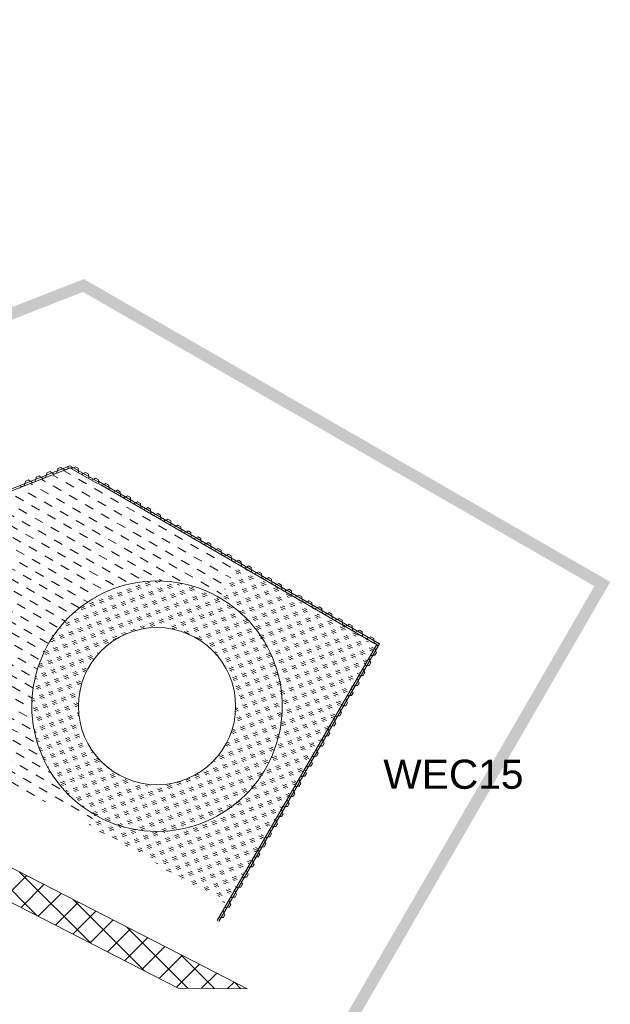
# Model space of a CAD drawing. Header units: metres. Extents: x 68442 to 71740, y 407111 to 411160.
# Tile 182 of 186: x 71508 to 71559, y 409036 to 409121. Entities that reach past the tile are written whole.
import ezdxf

# ---------------------------------------------------------------- set-up
doc = ezdxf.new("R2010")
doc.units = ezdxf.units.M
doc.linetypes.add('XX-CENTER', pattern=[8, 5, -1, 1, -1])
doc.layers.get('0').update_dxf_attribs({"lineweight": 0})
doc.layers.add('MACG_alg_werkgrens', color=3, linetype='XX-CENTER', lineweight=0)
doc.layers.add('MACG_n_inr_damwand', color=1, linetype='Continuous', lineweight=0, plot=False, transparency=0.8)
for name, color, linetype, lineweight, transparency in [('MACG_n_vhr_arc_craneplatform_18', 150, 'Continuous', 0, 0.8), ('MACG_n_vhr_arc_gravel', 34, 'Continuous', 0, 0.8), ('MACG_n_vhr_arc_preassembly_13.5', 6, 'Continuous', 0, 0.8), ('MACG_n_vhr_kant_', 7, 'Continuous', 0, 0.8)]:
    doc.layers.add(name, color=color, linetype=linetype, lineweight=lineweight, transparency=transparency)
doc.styles.add('Arial', font='arial.ttf')
pattern_1 = [(335.13568786, (35440.0075, 204739.08075), (0.2921011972, -0.7966661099), [0.5, -0.7]), (335.13568786, (35440.08055, 204738.8816), (0.2921011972, -0.7966661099), [0.2, -1]), (335.13568786, (35440.2067, 204739.1538), (0.2921011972, -0.7966661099), [0.2, -1])]

msp = doc.modelspace()

# ---------------------------------------------------------------- hatches: boundary and pattern name
at = {"layer": 'MACG_n_vhr_arc_craneplatform_18'}
h = msp.add_hatch(dxfattribs=at)
h.set_pattern_fill('ANSI37', color=256, style=0)
h.set_pattern_definition([(45, (0, 0), (-1.122532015, 1.122532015), []), (135, (0, 0), (-1.122532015, -1.122532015), [])])
h.paths.add_polyline_path([(71521.804, 409037.799), (71527.729, 409037.735), (71523.014, 409040.156), (71469.109, 409067.823), (71464.394, 409070.243), (71467.899, 409065.466)])
at = {"layer": 'MACG_n_vhr_arc_gravel'}
h = msp.add_hatch(dxfattribs=at)
h.set_pattern_fill('GOST_GLASS', color=256, scale=0.2, angle=297.11731, style=0)
h.set_pattern_definition(pattern_1)
h.paths.add_polyline_path([(71538.866, 409067.292), (71526.979, 409074.13), (71525.361, 409071.318, -0.301295), (71530.67, 409060.693, -0.536931), (71514.639, 409052.682), (71514.107, 409051.757), (71516.568, 409050.403), (71525.941, 409044.95)])
h.paths.add_polyline_path([(71525.361, 409071.318), (71523.366, 409067.851, -0.301295), (71526.7, 409061.18, -0.536931), (71516.634, 409056.149), (71514.639, 409052.682, 0.536931), (71530.67, 409060.693, 0.301295)], flags=17)
h = msp.add_hatch(dxfattribs=at)
h.set_pattern_fill('GOST_GLASS', color=256, scale=0.2, angle=297.11731, style=0)
h.set_pattern_definition(pattern_1)
h.paths.add_polyline_path([(71523.366, 409067.851), (71525.361, 409071.318, 0.536931), (71509.33, 409063.307, 0.301295), (71514.639, 409052.682), (71516.634, 409056.149, -0.301295), (71513.3, 409062.82, -0.536931)])
at = {"layer": 'MACG_n_vhr_arc_preassembly_13.5'}
h = msp.add_hatch(dxfattribs=at)
h.set_pattern_fill('DASH', color=256, scale=0.5, angle=329.95019, style=0)
h.set_pattern_definition([(329.950187, (69982.37296, 409427.91986), (1.08453484, 0.28958987), [0.79375, -0.79375])])
h.paths.add_polyline_path([(71525.361, 409071.318), (71526.979, 409074.13), (71512.51, 409082.454), (71480.847, 409070.06), (71502.468, 409058.963), (71502.468, 409058.963), (71502.146, 409058.336), (71514.107, 409051.757), (71514.639, 409052.682, -0.301295), (71509.33, 409063.307, -0.536931)])

# ---------------------------------------------------------------- linework, layer by layer
at = {"layer": 'MACG_alg_werkgrens', "ltscale": 10, "const_width": 1, "flags": 128}
msp.add_lwpolyline([(69468.207, 410724.054), (69445.018, 410763.758), (69410.51, 410746.374), (69391.667, 410737.222), (69365.727, 410725.277), (69345.267, 410716.38), (69315.385, 410704.088), (69281.051, 410691.03), (69264.1, 410684.91), (69252.631, 410680.955), (69232.539, 410674.335), (69226.288, 410672.312), (69231.923, 410654.993), (69239.192, 410630.452), (69225.31, 410626.34), (69213.37, 410623.02), (69197.1, 410618.89), (69169.71, 410611.81), (69153.929, 410607.813), (69119.38, 410600.65), (69044.01, 410587.14), (69038.91, 410583.87), (69037, 410582.13), (69034.69, 410579.4), (69032.1, 410574.79), (69025.25, 410561.14), (69006.811, 410524.697), (68993.74, 410499.24), (68990.46, 410493.99), (68985.64, 410487.43), (68980.15, 410481.68), (68983.857, 410477.201), (68976.383, 410470.52), (69009.705, 410433.242), (69066.303, 410483.515), (69081.67, 410509.375), (69086.554, 410515.465), (69098.475, 410511.444), (69124.219, 410533.645), (69141.79, 410549.77), (69154.92, 410561.36), (69164.848, 410567.025), (69195.701, 410584.667, 0.975287), (69254.73, 410601.856), (69273.281, 410612.545), (69265.7, 410636.971), (69295.012, 410647.331), (69309.569, 410653.286), (69325.24, 410659.54), (69348.315, 410669.295), (69373.471, 410680.472), (69397.192, 410690.963), (69414.397, 410698.196), (69423.285, 410702.185), (69433.976, 410704.108), (69438.863, 410704.341), (69447.939, 410702.658), (69455.8, 410699.584), (69460.605, 410696.232), (69470.472, 410685.982), (69476.25, 410679.091), (69486.191, 410665.288), (69491.751, 410658.194), (69500.692, 410650.931), (69505.624, 410648.248), (69515.728, 410644.423), (69530.287, 410645.972), (69548.084, 410653.462), (69567.546, 410641.915), (69591.657, 410638.314), (69606.834, 410646.685), (69601.573, 410655.533), (69599.74, 410658.57, -0.097345), (69598.02, 410673.004, 0.037863), (69599.51, 410681.13, -0.133306), (69605.29, 410689.24), (69610.73, 410692.59, -0.29524), (69626.31, 410691.87), (69632.1, 410685.1), (69639.81, 410674.22), (69641.62, 410671.06), (69638.815, 410657.508), (69655.039, 410604.933), (69666.621, 410567.403), (69675.171, 410539.695), (69678.304, 410531.616), (69683.937, 410519.55), (69693.997, 410502.003), (69715.768, 410465.562), (69732.291, 410438.391), (69745.606, 410416.521), (69752.284, 410405.492), (69769.946, 410376.343), (69786.267, 410349.353), (69796.79, 410331.868), (69807.949, 410313.381), (69821.279, 410291.542), (69835.032, 410268.937), (69855.977, 410234.251), (69872.629, 410206.842), (69890.271, 410177.658), (69900.347, 410160.907), (69901.487, 410158.675), (69896.946, 410155.944), (69911.808, 410131.596, 0.09725), (69926.22, 410128.604), (69939.502, 410127.946, -0.327062), (69966.266, 410111.217), (69985.444, 410061.278), (69989.702, 410051.98), (69994.739, 410043.296), (70004.595, 410028.377), (70024.461, 409998.883), (70056.479, 409951.306), (70092.629, 409897.201), (70118.804, 409856.759), (70134.791, 409830.325), (70155.822, 409792.664), (70175.214, 409753.989), (70188.991, 409723.534), (70203.708, 409687.034), (70218.082, 409646.22), (70228.947, 409611.389), (70238.397, 409575.265), (70246.858, 409538.037), (70256.697, 409481.36), (70263.123, 409416.696), (70265.499, 409348.692), (70264.533, 409312.732), (70262.712, 409293.596), (70262.041, 409279.588, -0.419624), (70237.455, 409251.795), (70223.924, 409251.693), (70223.896, 409251.692), (70193.165, 409250.14), (70167.123, 409264.37), (70140.672, 409269.787), (70102.465, 409277.613), (70087.77, 409280.622), (70076.27, 409289.407), (70076.709, 409309.217), (70066.711, 409309.439), (70028.718, 409310.281), (69996.927, 409310.381), (69996.707, 409302.015, 1.02236), (70016.345, 409254.419), (70045.608, 409254.16), (70075.722, 409254.053), (70107.352, 409247.5), (70107.9, 409236.1), (70108.49, 409220.64), (70109.082, 409195.361), (70110.8, 409155.33), (70112.657, 409100.871), (70088.943, 409093.363), (70083.942, 409090.985), (70074.777, 409089.132), (70057.2, 409085.25), (70045.805, 409082.904), (70034.524, 409080.582), (70023.742, 409078.363), (70014.96, 409076.555), (70004.837, 409074.911), (69996.711, 409074.444), (69985.02, 409073.818), (69973.154, 409073.599), (69958.806, 409073.385), (69932.264, 409072.451), (69866.228, 409076.798), (69861.521, 409084.534), (69796.654, 409089.224), (69748.814, 409092.667), (69750.297, 409112.311), (69694.934, 409116.49, 0.905795), (69648.845, 409094.078), (69624.584, 409093.872), (69585.902, 409092.54), (69529.319, 409090.82), (69467.169, 409088.931), (69410.649, 409087.204), (69375.772, 409086.099), (69352.851, 409104.513), (69352.31, 409121.883), (69294.344, 409119.895), (69295.477, 409083.546), (69288.457, 409083.327), (69220.514, 409081.171), (69160.303, 409079.224), (69133.532, 409078.359), (69097.114, 409077.182), (69079.24, 409076.599), (69043.746, 409075.458), (69008.485, 409074.376), (68985, 409092.602), (68984.29, 409110.278), (68926.337, 409107.953), (68927.854, 409070.125), (68922.819, 409069.424), (68908.143, 409065.558), (68898.991, 409063.147), (68889.025, 409059.21), (68879.39, 409055.402), (68853.716, 409041.515), (68784.241, 409002.877), (68690.792, 408950.671), (68634.582, 408919.316), (68605.749, 408924.188), (68596.823, 408940.142), (68591.849, 408937.269), (68546.26, 408911.724), (68577.271, 408856.288), (68598.847, 408854.489), (68632.13, 408873.114), (68635.037, 408888.523), (68655.306, 408899.833), (68648.654, 408911.784), (68655.275, 408915.374), (68708.755, 408945.104), (68758.396, 408972.945), (68803.764, 408998.253), (68824.877, 409010.035), (68860.537, 409030.084), (68885.336, 409043.17), (68903.482, 409050.316), (68925.812, 409056.175), (68932.36, 409057.083), (68933.566, 409048.377), (68947.049, 409033.253), (68985.2, 409034.453), (68997.406, 409050.011), (69013.92, 409050.526), (69013.59, 409061.004), (69059.754, 409062.481), (69126.266, 409064.661), (69181.764, 409066.451), (69253.042, 409068.721), (69299.011, 409070.167), (69301.135, 409060.091), (69314.614, 409044.964), (69352.766, 409046.154), (69364.979, 409061.714), (69381.038, 409062.219), (69380.697, 409072.854), (69492.882, 409076.431), (69548.431, 409078.161), (69630.694, 409080.5), (69630.694, 409080.5), (69654.369, 409080.671), (69653.733, 409075.025), (69704.602, 409073.983), (69742.146, 409070.755), (69879.56, 409059.754), (69883.08, 409041.89), (69885.54, 408968.13), (69901.9, 408953.06), (69901.9, 408953.06), (69904.52, 408928.16), (69914.901, 408898.675), (69919.764, 408899.04), (69922.331, 408911.13), (69918.347, 408959.184), (69921.152, 408963.146), (69925.436, 408965.11), (70038.772, 408992.194), (70102.659, 409007.273), (70144.741, 409017.219), (70178.356, 409024.481), (70202.479, 409026.381), (70230.787, 409027.221), (70290.98, 409028.873, 1.530501), (70337.18, 409019.389), (70346.24, 409081.09), (70355.131, 409093.832), (70368.208, 409102.835), (70477.252, 409107.53), (70533.86, 409109.6), (70639.082, 409034.237), (70678.381, 409035.527), (70780.178, 409115.063), (70833.959, 409116.727), (70850.184, 409119.148), (70864.3, 409119.571), (70913.124, 409121.071), (70966.194, 409122.861), (71052.4, 409125.461), (71091.998, 409126.677), (71182.629, 409129.546), (71197.809, 409129.6), (71208.91, 409129.103), (71246.183, 409126.3), (71276.102, 409122.311), (71303.555, 409117.99), (71325.803, 409113.701), (71409.434, 409090.575), (71435.945, 409080.729), (71455.23, 409072.654), (71458.59, 409060.161), (71529.635, 409023.048), (71558.237, 409072.489), (71513.679, 409098.123), (71470.672, 409081.289), (71429.619, 409097.412), (71395.97, 409109.384), (71364.518, 409118.302), (71317.667, 409127.982), (71272.749, 409136.114), (71231.576, 409140.281), (71215.154, 409141.436), (71214.91, 409152.277), (71197.701, 409154.59, 0.749729), (71149.483, 409165.492), (71090.864, 409163.697), (71091.344, 409147.207), (70997.452, 409144.117), (70941.209, 409139.392), (70845.679, 409136.79), (70843.185, 409136.664), (70840.978, 409186), (70834.11, 409192.101), (70826.67, 409196.525), (70690.65, 409192.079), (70635.75, 409190.738), (70619.672, 409189.357), (70606.741, 409184.164), (70598.24, 409178.982), (70572.839, 409163.112), (70553.425, 409151.048), (70549.21, 409148.59), (70544.469, 409145.826), (70539.623, 409143.063), (70529.202, 409138.275), (70522.797, 409135.37), (70509.243, 409130.693), (70499.409, 409127.938), (70491.236, 409125.825), (70476.29, 409123.218), (70462.044, 409125.338), (70392.249, 409121.812), (70392.249, 409121.812), (70369.162, 409120.646), (70349.69, 409108.093), (70315.353, 409114.077), (70310.999, 409105.631), (70298.503, 409107.158), (70288.165, 409108.761), (70275.821, 409110.676), (70267.755, 409111.764), (70262.713, 409112.435), (70246.874, 409113.982), (70244.628, 409113.891), (70233.263, 409113.615), (70229.074, 409113.603), (70227.631, 409113.798), (70221.736, 409113.757), (70211.809, 409113.465), (70207.341, 409113.32), (70200.978, 409112.981), (70190.539, 409112.508), (70179.729, 409112.19), (70161.498, 409111.651), (70152.479, 409111.377), (70148.843, 409111.266), (70144.36, 409110.95), (70140.94, 409110.66), (70139.537, 409110.029), (70138.875, 409109.731), (70136.94, 409108.86), (70136.599, 409108.452), (70118.008, 409102.565), (70116.837, 409102.195), (70115.37, 409150.37), (70113.55, 409195.79), (70112.69, 409232.67), (70112.89, 409240.48), (70115.281, 409245.857), (70163.843, 409235.795), (70190.773, 409234.288), (70200.435, 409234.2), (70205.911, 409234.174), (70224.538, 409235.078), (70238.156, 409235.784), (70251.996, 409236.798), (70260.325, 409237.903), (70269.17, 409239.57), (70292.006, 409244.161), (70303.4, 409248.902), (70322.487, 409249.606), (70399.562, 409251.819), (70418.136, 409254.394), (70456.167, 409255.602), (70468.962, 409256.513), (70481.282, 409260.831), (70495.096, 409270.952), (70507.8, 409290.421), (70511.222, 409306.681), (70510.989, 409332.078), (70510.029, 409346.032), (70509.92, 409354.473), (70509.442, 409370.039), (70512.01, 409407.98), (70515.894, 409416.387), (70520.955, 409424.045), (70524.633, 409427.731), (70533.657, 409434.05), (70542.208, 409438.289), (70561.574, 409440.973), (70592.721, 409443.542), (70600.321, 409443.761), (70688.864, 409446.611), (70734.963, 409448.111), (70820.878, 409450.74), (70866.086, 409451.086), (70865.811, 409444.265), (70928.612, 409436.905, 1.442493), (70933.411, 409484.893), (70891.283, 409498.662), (70874.73, 409500.693), (70873.239, 409488.516), (70851.546, 409492.367), (70851.546, 409492.367), (70849.042, 409471.917), (70802.509, 409471.712), (70763.75, 409471.541), (70758.867, 409471.52), (70758.895, 409465.35), (70732.734, 409465.434), (70632.338, 409461.546), (70589.83, 409460.506), (70573.221, 409460.099), (70553.835, 409463.812), (70541.021, 409460.973), (70492.85, 409449.594), (70456.076, 409445.113), (70455.784, 409447.511), (70394.632, 409440.122, 0.232452), (70372.55, 409434.807), (70275.762, 409423.174), (70274.413, 409438.446), (70272.367, 409460.206), (70268.817, 409487.859), (70265.684, 409508.802), (70263.606, 409520.033), (70258.384, 409546.852), (70254.869, 409562.401), (70251.321, 409577.875), (70243.268, 409608.374), (70240.102, 409619.564), (70234.36, 409638.499), (70229.65, 409653.094), (70226.003, 409663.926), (70222.112, 409674.926), (70217.281, 409688.41), (70212.9, 409700.271), (70208.152, 409711.589), (70200.717, 409729.314), (70193.135, 409746.509), (70185.52, 409762.522), (70177.762, 409778.568), (70168.721, 409795.99), (70161.477, 409809.613), (70154.534, 409822.67), (70147.278, 409835.21), (70140.095, 409847.265), (70133.437, 409858.439), (70128.378, 409866.675), (70123.935, 409873.473), (70118.249, 409882.175), (70107.664, 409898.373), (70097.951, 409913.229), (70090.265, 409924.725), (70078.821, 409941.842), (70069.96, 409955.094), (70064.81, 409962.798), (70058.681, 409971.965), (70052.837, 409980.706), (70048.58, 409987.072), (70044.589, 409993.043), (70041.05, 409998.327), (70037.929, 410002.964), (70034.979, 410007.32), (70028.729, 410016.548), (70020.374, 410028.885), (70012.458, 410040.573), (70007.156, 410048.444), (70003.712, 410054.038), (70001.721, 410057.718), (69998.22, 410065.484), (69994.446, 410074.596), (69985.76, 410097.656), (69977.56, 410119.252), (69971.939, 410133.89), (69970.405, 410137.071), (69968.418, 410140.274), (69965.55, 410143.385), (69963.651, 410144.566), (69961.935, 410145.633), (69960.3, 410146.649), (69956.847, 410147.657), (69953.858, 410148.53), (69949.786, 410148.53), (69948.309, 410148.53), (69946.184, 410148.53), (69944.737, 410148.2), (69942.912, 410147.783), (69941.445, 410147.448), (69939.739, 410146.951), (69938.406, 410146.5), (69937.232, 410146.103), (69936.119, 410145.726), (69933.416, 410149.368), (69930.953, 410152.968), (69920.552, 410169.809), (69910.98, 410185.527), (69896.063, 410210.156), (69886.826, 410225.415), (69873.622, 410247.266), (69860.177, 410269.639), (69852.171, 410282.955), (69839.363, 410304.146), (69813.69, 410346.413), (69808.286, 410355.362), (69793.789, 410379.353), (69782.484, 410397.957), (69775.858, 410408.846, 0.874516), (69774.189, 410470.168), (69767.981, 410480.58), (69767.981, 410480.58), (69755.692, 410501.058), (69748.716, 410512.783), (69726.083, 410499.237), (69705.95, 410531.26), (69694.583, 410550.481), (69686.117, 410577.921), (69680.004, 410598.064), (69679.1, 410601.047), (69677.321, 410606.916), (69676.34, 410610.153), (69674.597, 410615.904), (69673.289, 410620.221), (69671.241, 410626.975), (69669.519, 410632.654), (69668.001, 410637.656), (69666.297, 410643.274), (69664.898, 410647.886), (69663.031, 410654.04), (69661.438, 410659.289), (69660.85, 410661.228), (69660.435, 410662.597), (69659.785, 410665.004), (69659.683, 410666.362), (69659.691, 410666.423), (69660.193, 410667.48), (69661.251, 410668.69), (69661.926, 410669.462), (69663.101, 410670.379), (69667.086, 410673.489), (69664.774, 410677.266), (69655.858, 410693.749), (69633.121, 410730.906), (69596.646, 410708.756), (69590.408, 410708.719), (69584.973, 410710.412), (69578.268, 410711.154), (69576.048, 410712.062), (69555.926, 410743.272), (69552.703, 410742.735), (69539.433, 410755.682), (69495.759, 410828.138), (69486.78, 410843.051, -0.333078), (69489.899, 410874.089), (69516.311, 410899.388), (69534.636, 410914.58), (69635.845, 410998.451), (69671.829, 411027.395), (69684.962, 411035.551), (69701.88, 411041.337), (69710.644, 411042.042), (69721.391, 411039.584), (69739.366, 411030.606), (69747.079, 411023.55), (69748.392, 411022.353), (69751.418, 411018.172), (69754.081, 411011.952), (69754.233, 411006.696), (69753.494, 411004.64), (69751.294, 411001.35), (69740.196, 410989.217), (69720.191, 410967.348), (69714.008, 410960.915), (69732.078, 410943.547), (69734.907, 410943.527, -0.365609), (69768.346, 410946.118), (69772.533, 410941.551), (69785.47, 410954.54), (69781.03, 410959.77, -0.322158), (69777.15, 410981.66), (69779.87, 410993.92), (69809.29, 411027.131), (69790.438, 411042.907), (69787.621, 411042.652, -0.365174), (69754.625, 411036.809), (69738.667, 411046.033), (69723.371, 411052.17), (69711.176, 411054.442), (69699.753, 411054.337), (69687.166, 411050.369), (69674.9, 411044.206), (69657.89, 411031.37), (69640.751, 411017.221), (69601.612, 410984.775), (69554.377, 410946.003), (69530.01, 410925.805), (69508.643, 410908.39), (69483.119, 410889.497), (69471.453, 410881.713), (69455.617, 410869.813), (69467.477, 410849.766), (69472.823, 410843.747), (69483.013, 410827.46), (69512.676, 410773.098), (69508.681, 410771.114), (69505.699, 410765.939), (69500.7, 410743.524)], format="xyb", close=True, dxfattribs=at)
at = {"layer": 'MACG_n_inr_damwand'}
for p, q in [((71480.651, 409070.161), (71512.523, 409082.636)), ((71511.453, 409082.217), (71511.481, 409082.405)), ((71511.481, 409082.405), (71511.742, 409082.507)), ((71511.742, 409082.507), (71511.891, 409082.389)), ((71511.891, 409082.389), (71511.905, 409082.394)), ((71511.905, 409082.394), (71511.919, 409082.4)), ((71511.919, 409082.4), (71512.067, 409082.281)), ((71512.067, 409082.281), (71512.328, 409082.383)), ((71512.328, 409082.383), (71512.356, 409082.571)), ((71512.356, 409082.571), (71512.384, 409082.582)), ((71512.51, 409082.454), (71514.886, 409081.117)), ((71512.523, 409082.636), (71514.95, 409081.258)), ((71512.636, 409082.384), (71512.799, 409082.48)), ((71512.826, 409082.465), (71512.989, 409082.562)), ((71512.989, 409082.562), (71513.233, 409082.424)), ((71513.233, 409082.424), (71513.235, 409082.234)), ((71509.591, 409081.488), (71509.619, 409081.676)), ((71509.619, 409081.676), (71509.88, 409081.778)), ((71509.88, 409081.778), (71510.028, 409081.66)), ((71510.028, 409081.66), (71510.042, 409081.665)), ((71510.042, 409081.665), (71510.056, 409081.671)), ((71510.056, 409081.671), (71510.205, 409081.552)), ((71510.205, 409081.552), (71510.465, 409081.654)), ((71510.465, 409081.654), (71510.494, 409081.842)), ((71510.494, 409081.842), (71510.522, 409081.853)), ((71510.522, 409081.853), (71510.55, 409082.041)), ((71510.55, 409082.041), (71510.811, 409082.143)), ((71510.811, 409082.143), (71510.959, 409082.024)), ((71510.959, 409082.024), (71510.973, 409082.03)), ((71510.973, 409082.03), (71510.987, 409082.035)), ((71510.987, 409082.035), (71511.136, 409081.916)), ((71511.136, 409081.916), (71511.397, 409082.019)), ((71511.397, 409082.019), (71511.425, 409082.206)), ((71511.425, 409082.206), (71511.453, 409082.217)), ((71513.235, 409082.234), (71513.248, 409082.226)), ((71513.248, 409082.226), (71513.261, 409082.219)), ((71513.261, 409082.219), (71513.262, 409082.029)), ((71513.506, 409081.891), (71513.67, 409081.988)), ((71513.67, 409081.988), (71513.696, 409081.973)), ((71513.696, 409081.973), (71513.86, 409082.069)), ((71513.86, 409082.069), (71514.103, 409081.932)), ((71514.103, 409081.932), (71514.105, 409081.742)), ((71514.105, 409081.742), (71514.118, 409081.734)), ((71514.118, 409081.734), (71514.131, 409081.727)), ((71514.131, 409081.727), (71514.133, 409081.537)), ((71514.566, 409081.481), (71514.73, 409081.577)), ((71514.73, 409081.577), (71514.974, 409081.439)), ((71508.207, 409080.947), (71508.221, 409080.953)), ((71508.221, 409080.953), (71508.37, 409080.834)), ((71508.37, 409080.834), (71508.63, 409080.936)), ((71508.63, 409080.936), (71508.659, 409081.124)), ((71508.659, 409081.124), (71508.687, 409081.135)), ((71508.687, 409081.135), (71508.715, 409081.323)), ((71508.715, 409081.323), (71508.976, 409081.425)), ((71508.976, 409081.425), (71509.125, 409081.306)), ((71509.301, 409081.199), (71509.153, 409081.317)), ((71509.534, 409081.289), (71509.563, 409081.477)), ((71509.563, 409081.477), (71509.591, 409081.488)), ((71514.377, 409081.399), (71514.54, 409081.495)), ((71514.54, 409081.495), (71514.566, 409081.481)), ((71514.771, 409080.888), (71514.778, 409080.901)), ((71514.974, 409081.439), (71514.976, 409081.249)), ((71515.002, 409081.288), (71515.015, 409081.28)), ((71515.015, 409081.28), (71515.015, 409081.09)), ((71515.015, 409081.28), (71539.091, 409067.352)), ((71515.015, 409081.09), (71515.257, 409080.95)), ((71515.185, 409080.992), (71538.743, 409067.362)), ((71515.257, 409080.95), (71515.422, 409081.045)), ((71515.422, 409081.045), (71515.448, 409081.03)), ((71515.448, 409081.03), (71515.613, 409081.125)), ((71515.613, 409081.125), (71515.855, 409080.985)), ((71515.855, 409080.985), (71515.855, 409080.795)), ((71515.855, 409080.795), (71515.868, 409080.787)), ((71515.868, 409080.787), (71515.881, 409080.78)), ((71515.881, 409080.78), (71515.881, 409080.59)), ((71515.881, 409080.59), (71516.123, 409080.449)), ((71516.246, 409080.379), (71516.41, 409080.473)), ((71516.41, 409080.473), (71516.436, 409080.458)), ((71516.436, 409080.458), (71516.601, 409080.553)), ((71516.601, 409080.553), (71516.843, 409080.413)), ((71516.843, 409080.413), (71516.843, 409080.223)), ((71516.843, 409080.223), (71516.856, 409080.216)), ((71516.856, 409080.216), (71516.869, 409080.208)), ((71516.869, 409080.208), (71516.869, 409080.018)), ((71516.869, 409080.018), (71517.111, 409079.878)), ((71517.111, 409079.878), (71517.276, 409079.973)), ((71517.276, 409079.973), (71517.302, 409079.958)), ((71517.302, 409079.958), (71517.466, 409080.053)), ((71517.466, 409080.053), (71517.709, 409079.912)), ((71517.709, 409079.912), (71517.709, 409079.722)), ((71517.709, 409079.722), (71517.722, 409079.715)), ((71517.722, 409079.715), (71517.734, 409079.707)), ((71517.734, 409079.707), (71517.734, 409079.517)), ((71517.734, 409079.517), (71517.977, 409079.377)), ((71517.977, 409079.377), (71518.141, 409079.472)), ((71518.141, 409079.472), (71518.167, 409079.457)), ((71518.167, 409079.457), (71518.332, 409079.552)), ((71518.332, 409079.552), (71518.574, 409079.412)), ((71518.574, 409079.412), (71518.574, 409079.222)), ((71518.574, 409079.222), (71518.587, 409079.214)), ((71518.587, 409079.214), (71518.6, 409079.207)), ((71518.6, 409079.207), (71518.6, 409079.017)), ((71518.6, 409079.017), (71518.842, 409078.876)), ((71519.033, 409078.956), (71519.197, 409079.051)), ((71519.197, 409079.051), (71519.44, 409078.911)), ((71518.842, 409078.876), (71519.007, 409078.971)), ((71519.007, 409078.971), (71519.033, 409078.956)), ((71519.44, 409078.911), (71519.44, 409078.721)), ((71519.44, 409078.721), (71519.453, 409078.713)), ((71519.453, 409078.713), (71519.466, 409078.706)), ((71519.466, 409078.706), (71519.465, 409078.516)), ((71519.465, 409078.516), (71519.708, 409078.376)), ((71519.708, 409078.376), (71519.872, 409078.47)), ((71519.872, 409078.47), (71519.898, 409078.455)), ((71519.898, 409078.455), (71520.063, 409078.55)), ((71520.063, 409078.55), (71520.305, 409078.41)), ((71520.305, 409078.41), (71520.305, 409078.22)), ((71520.305, 409078.22), (71520.318, 409078.212)), ((71520.318, 409078.212), (71520.331, 409078.205)), ((71520.331, 409078.205), (71520.331, 409078.015)), ((71520.331, 409078.015), (71520.573, 409077.875)), ((71520.573, 409077.875), (71520.738, 409077.97)), ((71520.738, 409077.97), (71520.764, 409077.955)), ((71520.764, 409077.955), (71520.929, 409078.049)), ((71520.929, 409078.049), (71521.171, 409077.909)), ((71521.171, 409077.909), (71521.171, 409077.719)), ((71521.171, 409077.719), (71521.184, 409077.712)), ((71521.184, 409077.712), (71521.197, 409077.704)), ((71521.197, 409077.704), (71521.197, 409077.514)), ((71521.197, 409077.514), (71521.439, 409077.374)), ((71521.439, 409077.374), (71521.604, 409077.469)), ((71521.604, 409077.469), (71521.63, 409077.454)), ((71521.63, 409077.454), (71521.794, 409077.549)), ((71521.794, 409077.549), (71522.037, 409077.408)), ((71522.037, 409077.408), (71522.036, 409077.218)), ((71522.036, 409077.218), (71522.049, 409077.211)), ((71522.049, 409077.211), (71522.062, 409077.203)), ((71522.062, 409077.203), (71522.062, 409077.013)), ((71522.062, 409077.013), (71522.305, 409076.873)), ((71522.305, 409076.873), (71522.469, 409076.968)), ((71522.469, 409076.968), (71522.495, 409076.953)), ((71522.495, 409076.953), (71522.66, 409077.048)), ((71522.66, 409077.048), (71522.902, 409076.908)), ((71522.902, 409076.908), (71522.902, 409076.718)), ((71522.902, 409076.718), (71522.915, 409076.71)), ((71522.915, 409076.71), (71522.928, 409076.703)), ((71522.928, 409076.703), (71522.928, 409076.513)), ((71522.928, 409076.513), (71523.17, 409076.372)), ((71523.17, 409076.372), (71523.335, 409076.467)), ((71523.335, 409076.467), (71523.361, 409076.452)), ((71523.361, 409076.452), (71523.525, 409076.547)), ((71523.525, 409076.547), (71523.768, 409076.407)), ((71523.768, 409076.407), (71523.768, 409076.217)), ((71523.768, 409076.217), (71523.781, 409076.209)), ((71523.781, 409076.209), (71523.794, 409076.202)), ((71523.794, 409076.202), (71523.793, 409076.012)), ((71523.793, 409076.012), (71524.036, 409075.872)), ((71524.036, 409075.872), (71524.2, 409075.967)), ((71524.2, 409075.967), (71524.226, 409075.952)), ((71524.226, 409075.952), (71524.391, 409076.046)), ((71524.391, 409076.046), (71524.633, 409075.906)), ((71524.633, 409075.906), (71524.633, 409075.716)), ((71524.633, 409075.716), (71524.646, 409075.709)), ((71524.646, 409075.709), (71524.659, 409075.701)), ((71524.659, 409075.701), (71524.659, 409075.511)), ((71524.659, 409075.511), (71524.901, 409075.371)), ((71524.901, 409075.371), (71525.066, 409075.466)), ((71525.066, 409075.466), (71525.092, 409075.451)), ((71525.092, 409075.451), (71525.257, 409075.546)), ((71525.257, 409075.546), (71525.499, 409075.405)), ((71525.499, 409075.405), (71525.499, 409075.215)), ((71525.499, 409075.215), (71525.512, 409075.208)), ((71525.512, 409075.208), (71525.525, 409075.2)), ((71525.525, 409075.2), (71525.525, 409075.01)), ((71525.525, 409075.01), (71525.767, 409074.87)), ((71525.767, 409074.87), (71525.932, 409074.965)), ((71525.932, 409074.965), (71525.958, 409074.95)), ((71525.958, 409074.95), (71526.122, 409075.045)), ((71526.122, 409075.045), (71526.365, 409074.905)), ((71526.365, 409074.905), (71526.364, 409074.715)), ((71526.364, 409074.715), (71526.377, 409074.707)), ((71526.377, 409074.707), (71526.39, 409074.7)), ((71526.39, 409074.7), (71526.39, 409074.51)), ((71526.39, 409074.51), (71526.633, 409074.369)), ((71526.633, 409074.369), (71526.797, 409074.464)), ((71526.797, 409074.464), (71526.823, 409074.449)), ((71526.823, 409074.449), (71526.988, 409074.544)), ((71526.988, 409074.544), (71527.23, 409074.404)), ((71527.23, 409074.404), (71527.23, 409074.214)), ((71527.23, 409074.214), (71527.243, 409074.206)), ((71527.243, 409074.206), (71527.256, 409074.199)), ((71527.256, 409074.199), (71527.256, 409074.009)), ((71527.256, 409074.009), (71527.498, 409073.869)), ((71527.498, 409073.869), (71527.663, 409073.963)), ((71527.663, 409073.963), (71527.689, 409073.948)), ((71527.689, 409073.948), (71527.853, 409074.043)), ((71527.853, 409074.043), (71528.096, 409073.903)), ((71528.096, 409073.903), (71528.096, 409073.713)), ((71528.096, 409073.713), (71528.108, 409073.706)), ((71528.108, 409073.706), (71528.121, 409073.698)), ((71528.121, 409073.698), (71528.121, 409073.508)), ((71528.121, 409073.508), (71528.364, 409073.368)), ((71528.364, 409073.368), (71528.528, 409073.463)), ((71528.528, 409073.463), (71528.554, 409073.448)), ((71528.554, 409073.448), (71528.719, 409073.543)), ((71528.719, 409073.543), (71528.961, 409073.402)), ((71528.961, 409073.402), (71528.961, 409073.212)), ((71528.961, 409073.212), (71528.974, 409073.205)), ((71528.974, 409073.205), (71528.987, 409073.197)), ((71528.987, 409073.197), (71528.987, 409073.007)), ((71528.987, 409073.007), (71529.229, 409072.867)), ((71529.229, 409072.867), (71529.394, 409072.962)), ((71529.394, 409072.962), (71529.42, 409072.947)), ((71529.42, 409072.947), (71529.584, 409073.042)), ((71529.584, 409073.042), (71529.827, 409072.902)), ((71529.827, 409072.902), (71529.827, 409072.712)), ((71529.827, 409072.712), (71529.84, 409072.704)), ((71529.84, 409072.704), (71529.853, 409072.697)), ((71529.853, 409072.697), (71529.852, 409072.507)), ((71529.852, 409072.507), (71530.095, 409072.366)), ((71530.095, 409072.366), (71530.259, 409072.461)), ((71530.259, 409072.461), (71530.285, 409072.446)), ((71530.285, 409072.446), (71530.45, 409072.541)), ((71530.45, 409072.541), (71530.692, 409072.401)), ((71530.692, 409072.401), (71530.692, 409072.211)), ((71530.692, 409072.211), (71530.705, 409072.203)), ((71530.705, 409072.203), (71530.718, 409072.196)), ((71530.718, 409072.196), (71530.718, 409072.006)), ((71530.718, 409072.006), (71530.96, 409071.866)), ((71530.96, 409071.866), (71531.125, 409071.96)), ((71531.125, 409071.96), (71531.151, 409071.945)), ((71531.151, 409071.945), (71531.316, 409072.04)), ((71531.316, 409072.04), (71531.558, 409071.9)), ((71531.558, 409071.9), (71531.558, 409071.71)), ((71531.558, 409071.71), (71531.571, 409071.703)), ((71531.571, 409071.703), (71531.584, 409071.695)), ((71531.584, 409071.695), (71531.584, 409071.505)), ((71531.584, 409071.505), (71531.826, 409071.365)), ((71531.826, 409071.365), (71531.991, 409071.46)), ((71531.991, 409071.46), (71532.017, 409071.445)), ((71532.017, 409071.445), (71532.181, 409071.539)), ((71532.181, 409071.539), (71532.424, 409071.399)), ((71532.424, 409071.399), (71532.423, 409071.209)), ((71532.423, 409071.209), (71532.436, 409071.202)), ((71532.436, 409071.202), (71532.449, 409071.194)), ((71532.449, 409071.194), (71532.449, 409071.004)), ((71532.449, 409071.004), (71532.692, 409070.864)), ((71532.692, 409070.864), (71532.856, 409070.959)), ((71532.856, 409070.959), (71532.882, 409070.944)), ((71532.882, 409070.944), (71533.047, 409071.039)), ((71533.047, 409071.039), (71533.289, 409070.898)), ((71533.289, 409070.898), (71533.289, 409070.708)), ((71533.289, 409070.708), (71533.302, 409070.701)), ((71533.302, 409070.701), (71533.315, 409070.693)), ((71533.315, 409070.693), (71533.315, 409070.503)), ((71533.748, 409070.443), (71533.912, 409070.538)), ((71533.912, 409070.538), (71534.155, 409070.398)), ((71533.315, 409070.503), (71533.557, 409070.363)), ((71533.557, 409070.363), (71533.722, 409070.458)), ((71533.722, 409070.458), (71533.748, 409070.443)), ((71534.155, 409070.398), (71534.155, 409070.208)), ((71534.155, 409070.208), (71534.168, 409070.2)), ((71534.168, 409070.2), (71534.181, 409070.193)), ((71534.181, 409070.193), (71534.18, 409070.003)), ((71534.18, 409070.003), (71534.423, 409069.862)), ((71534.423, 409069.862), (71534.587, 409069.957)), ((71534.587, 409069.957), (71534.613, 409069.942)), ((71534.613, 409069.942), (71534.778, 409070.037)), ((71534.778, 409070.037), (71535.02, 409069.897)), ((71535.02, 409069.897), (71535.02, 409069.707)), ((71535.02, 409069.707), (71535.033, 409069.699)), ((71535.033, 409069.699), (71535.046, 409069.692)), ((71535.046, 409069.692), (71535.046, 409069.502)), ((71535.046, 409069.502), (71535.288, 409069.362)), ((71535.288, 409069.362), (71535.453, 409069.457)), ((71535.453, 409069.457), (71535.479, 409069.442)), ((71535.479, 409069.442), (71535.644, 409069.536)), ((71535.644, 409069.536), (71535.886, 409069.396)), ((71535.886, 409069.396), (71535.886, 409069.206)), ((71535.886, 409069.206), (71535.899, 409069.199)), ((71535.899, 409069.199), (71535.912, 409069.191)), ((71535.912, 409069.191), (71535.912, 409069.001)), ((71535.912, 409069.001), (71536.154, 409068.861)), ((71536.154, 409068.861), (71536.319, 409068.956)), ((71536.319, 409068.956), (71536.345, 409068.941)), ((71536.345, 409068.941), (71536.509, 409069.036)), ((71536.509, 409069.036), (71536.751, 409068.895)), ((71536.751, 409068.895), (71536.751, 409068.705)), ((71536.751, 409068.705), (71536.764, 409068.698)), ((71536.764, 409068.698), (71536.777, 409068.69)), ((71536.777, 409068.69), (71536.777, 409068.5)), ((71536.777, 409068.5), (71537.019, 409068.36)), ((71537.019, 409068.36), (71537.184, 409068.455)), ((71537.184, 409068.455), (71537.21, 409068.44)), ((71537.21, 409068.44), (71537.375, 409068.535)), ((71537.375, 409068.535), (71537.617, 409068.395)), ((71537.617, 409068.395), (71537.617, 409068.205)), ((71537.617, 409068.205), (71537.63, 409068.197)), ((71537.63, 409068.197), (71537.643, 409068.19)), ((71537.643, 409068.19), (71537.643, 409068)), ((71525.158, 409043.597), (71538.866, 409067.292)), ((71525.3, 409043.513), (71539.007, 409067.206)), ((71537.765, 409067.929), (71538.008, 409067.789)), ((71538.008, 409067.789), (71538.172, 409067.883)), ((71538.172, 409067.883), (71538.198, 409067.868)), ((71538.198, 409067.868), (71538.363, 409067.963)), ((71538.363, 409067.963), (71538.605, 409067.823)), ((71538.605, 409067.823), (71538.605, 409067.633)), ((71538.605, 409067.633), (71538.618, 409067.626)), ((71538.618, 409067.626), (71538.631, 409067.618)), ((71538.631, 409067.618), (71538.631, 409067.428)), ((71538.631, 409067.428), (71538.873, 409067.288)), ((71538.679, 409066.968), (71538.819, 409067.21)), ((71538.819, 409067.21), (71539.009, 409067.21)), ((71538.873, 409067.288), (71539.043, 409067.38)), ((71539.009, 409067.21), (71539.091, 409067.352)), ((71539.043, 409067.38), (71539.091, 409067.352)), ((71538.178, 409066.102), (71538.319, 409066.345)), ((71538.319, 409066.345), (71538.509, 409066.345)), ((71538.509, 409066.345), (71538.524, 409066.371)), ((71538.524, 409066.371), (71538.714, 409066.37)), ((71538.774, 409066.803), (71538.679, 409066.968)), ((71538.714, 409066.37), (71538.854, 409066.613)), ((71538.759, 409066.777), (71538.766, 409066.79)), ((71538.854, 409066.613), (71538.759, 409066.777)), ((71538.766, 409066.79), (71538.774, 409066.803)), ((71537.678, 409065.237), (71537.818, 409065.479)), ((71537.818, 409065.479), (71538.008, 409065.479)), ((71538.008, 409065.479), (71538.023, 409065.505)), ((71538.023, 409065.505), (71538.213, 409065.505)), ((71538.273, 409065.938), (71538.178, 409066.102)), ((71538.213, 409065.505), (71538.353, 409065.747)), ((71538.258, 409065.912), (71538.266, 409065.925)), ((71538.353, 409065.747), (71538.258, 409065.912)), ((71538.266, 409065.925), (71538.273, 409065.938)), ((71537.177, 409064.371), (71537.317, 409064.614)), ((71537.317, 409064.614), (71537.507, 409064.613)), ((71537.507, 409064.613), (71537.522, 409064.639)), ((71537.522, 409064.639), (71537.712, 409064.639)), ((71537.772, 409065.072), (71537.678, 409065.237)), ((71537.712, 409064.639), (71537.852, 409064.882)), ((71537.757, 409065.046), (71537.765, 409065.059)), ((71537.852, 409064.882), (71537.757, 409065.046)), ((71537.765, 409065.059), (71537.772, 409065.072)), ((71537.006, 409063.748), (71537.021, 409063.774)), ((71537.021, 409063.774), (71537.211, 409063.774)), ((71537.272, 409064.207), (71537.177, 409064.371)), ((71537.211, 409063.774), (71537.352, 409064.016)), ((71537.257, 409064.181), (71537.264, 409064.194)), ((71537.352, 409064.016), (71537.257, 409064.181)), ((71537.264, 409064.194), (71537.272, 409064.207)), ((71536.676, 409063.506), (71536.816, 409063.748)), ((71536.771, 409063.341), (71536.676, 409063.506)), ((71536.711, 409062.908), (71536.851, 409063.15)), ((71536.756, 409063.315), (71536.763, 409063.328)), ((71536.851, 409063.15), (71536.756, 409063.315)), ((71536.763, 409063.328), (71536.771, 409063.341)), ((71536.816, 409063.748), (71537.006, 409063.748)), ((71536.175, 409062.64), (71536.316, 409062.882)), ((71536.27, 409062.475), (71536.175, 409062.64)), ((71536.21, 409062.042), (71536.35, 409062.285)), ((71536.255, 409062.449), (71536.263, 409062.462)), ((71536.35, 409062.285), (71536.255, 409062.449)), ((71536.263, 409062.462), (71536.27, 409062.475)), ((71536.316, 409062.882), (71536.506, 409062.882)), ((71536.506, 409062.882), (71536.521, 409062.908)), ((71536.521, 409062.908), (71536.711, 409062.908)), ((71535.675, 409061.774), (71535.815, 409062.017)), ((71535.769, 409061.61), (71535.675, 409061.774)), ((71535.709, 409061.177), (71535.849, 409061.419)), ((71535.754, 409061.584), (71535.762, 409061.597)), ((71535.849, 409061.419), (71535.754, 409061.584)), ((71535.762, 409061.597), (71535.769, 409061.61)), ((71535.815, 409062.017), (71536.005, 409062.017)), ((71536.005, 409062.017), (71536.02, 409062.043)), ((71536.02, 409062.043), (71536.21, 409062.042)), ((71535.174, 409060.909), (71535.314, 409061.151)), ((71535.269, 409060.744), (71535.174, 409060.909)), ((71535.208, 409060.311), (71535.348, 409060.554)), ((71535.254, 409060.718), (71535.261, 409060.731)), ((71535.348, 409060.554), (71535.254, 409060.718)), ((71535.261, 409060.731), (71535.269, 409060.744)), ((71535.314, 409061.151), (71535.504, 409061.151)), ((71535.504, 409061.151), (71535.519, 409061.177)), ((71535.519, 409061.177), (71535.709, 409061.177)), ((71534.673, 409060.043), (71534.813, 409060.286)), ((71534.768, 409059.879), (71534.673, 409060.043)), ((71534.707, 409059.446), (71534.848, 409059.688)), ((71534.753, 409059.853), (71534.76, 409059.866)), ((71534.848, 409059.688), (71534.753, 409059.853)), ((71534.76, 409059.866), (71534.768, 409059.879)), ((71534.813, 409060.286), (71535.003, 409060.285)), ((71535.003, 409060.285), (71535.018, 409060.311)), ((71535.018, 409060.311), (71535.208, 409060.311)), ((71534.172, 409059.178), (71534.312, 409059.42)), ((71534.267, 409059.013), (71534.172, 409059.178)), ((71534.207, 409058.58), (71534.347, 409058.822)), ((71534.252, 409058.987), (71534.26, 409059)), ((71534.347, 409058.822), (71534.252, 409058.987)), ((71534.26, 409059), (71534.267, 409059.013)), ((71534.312, 409059.42), (71534.502, 409059.42)), ((71534.502, 409059.42), (71534.517, 409059.446)), ((71534.517, 409059.446), (71534.707, 409059.446)), ((71533.671, 409058.312), (71533.812, 409058.554)), ((71533.766, 409058.147), (71533.671, 409058.312)), ((71533.706, 409057.715), (71533.846, 409057.957)), ((71533.751, 409058.122), (71533.759, 409058.134)), ((71533.846, 409057.957), (71533.751, 409058.122)), ((71533.759, 409058.134), (71533.766, 409058.147)), ((71533.812, 409058.554), (71534.002, 409058.554)), ((71534.002, 409058.554), (71534.017, 409058.58)), ((71534.017, 409058.58), (71534.207, 409058.58)), ((71533.171, 409057.447), (71533.311, 409057.689)), ((71533.266, 409057.282), (71533.171, 409057.447)), ((71533.205, 409056.849), (71533.345, 409057.091)), ((71533.251, 409057.256), (71533.258, 409057.269)), ((71533.345, 409057.091), (71533.251, 409057.256)), ((71533.258, 409057.269), (71533.266, 409057.282)), ((71533.311, 409057.689), (71533.501, 409057.689)), ((71533.501, 409057.689), (71533.516, 409057.715)), ((71533.516, 409057.715), (71533.706, 409057.715)), ((71532.67, 409056.581), (71532.81, 409056.823)), ((71532.765, 409056.416), (71532.67, 409056.581)), ((71532.704, 409055.983), (71532.845, 409056.226)), ((71532.75, 409056.39), (71532.757, 409056.403)), ((71532.845, 409056.226), (71532.75, 409056.39)), ((71532.757, 409056.403), (71532.765, 409056.416)), ((71532.81, 409056.823), (71533, 409056.823)), ((71533, 409056.823), (71533.015, 409056.849)), ((71533.015, 409056.849), (71533.205, 409056.849)), ((71532.169, 409055.715), (71532.309, 409055.958)), ((71532.264, 409055.551), (71532.169, 409055.715)), ((71532.204, 409055.118), (71532.344, 409055.36)), ((71532.249, 409055.525), (71532.257, 409055.538)), ((71532.344, 409055.36), (71532.249, 409055.525)), ((71532.257, 409055.538), (71532.264, 409055.551)), ((71532.309, 409055.958), (71532.499, 409055.958)), ((71532.499, 409055.958), (71532.514, 409055.984)), ((71532.514, 409055.984), (71532.704, 409055.983)), ((71531.668, 409054.85), (71531.809, 409055.092)), ((71531.763, 409054.685), (71531.668, 409054.85)), ((71531.703, 409054.252), (71531.843, 409054.495)), ((71531.748, 409054.659), (71531.756, 409054.672)), ((71531.843, 409054.495), (71531.748, 409054.659)), ((71531.756, 409054.672), (71531.763, 409054.685)), ((71531.809, 409055.092), (71531.999, 409055.092)), ((71531.999, 409055.092), (71532.014, 409055.118)), ((71532.014, 409055.118), (71532.204, 409055.118)), ((71531.168, 409053.984), (71531.308, 409054.227)), ((71531.262, 409053.82), (71531.168, 409053.984)), ((71531.202, 409053.387), (71531.342, 409053.629)), ((71531.247, 409053.794), (71531.255, 409053.807)), ((71531.342, 409053.629), (71531.247, 409053.794)), ((71531.255, 409053.807), (71531.262, 409053.82)), ((71531.308, 409054.227), (71531.498, 409054.226)), ((71531.498, 409054.226), (71531.513, 409054.252)), ((71531.513, 409054.252), (71531.703, 409054.252)), ((71530.667, 409053.119), (71530.807, 409053.361)), ((71530.762, 409052.954), (71530.667, 409053.119)), ((71530.747, 409052.928), (71530.754, 409052.941)), ((71530.842, 409052.763), (71530.747, 409052.928)), ((71530.754, 409052.941), (71530.762, 409052.954)), ((71530.807, 409053.361), (71530.997, 409053.361)), ((71530.997, 409053.361), (71531.012, 409053.387)), ((71531.012, 409053.387), (71531.202, 409053.387)), ((71530.166, 409052.253), (71530.306, 409052.495)), ((71530.261, 409052.088), (71530.166, 409052.253)), ((71530.246, 409052.062), (71530.253, 409052.075)), ((71530.341, 409051.898), (71530.246, 409052.062)), ((71530.253, 409052.075), (71530.261, 409052.088)), ((71530.306, 409052.495), (71530.496, 409052.495)), ((71530.496, 409052.495), (71530.511, 409052.521)), ((71530.511, 409052.521), (71530.701, 409052.521)), ((71530.701, 409052.521), (71530.842, 409052.763)), ((71529.665, 409051.387), (71529.806, 409051.63)), ((71529.76, 409051.223), (71529.665, 409051.387)), ((71529.745, 409051.197), (71529.753, 409051.21)), ((71529.84, 409051.032), (71529.745, 409051.197)), ((71529.753, 409051.21), (71529.76, 409051.223)), ((71529.806, 409051.63), (71529.996, 409051.63)), ((71529.996, 409051.63), (71530.011, 409051.656)), ((71530.011, 409051.656), (71530.201, 409051.655)), ((71530.201, 409051.655), (71530.341, 409051.898)), ((71529.165, 409050.522), (71529.305, 409050.764)), ((71529.259, 409050.357), (71529.165, 409050.522)), ((71529.244, 409050.331), (71529.252, 409050.344)), ((71529.339, 409050.167), (71529.244, 409050.331)), ((71529.252, 409050.344), (71529.259, 409050.357)), ((71529.305, 409050.764), (71529.495, 409050.764)), ((71529.495, 409050.764), (71529.51, 409050.79)), ((71529.51, 409050.79), (71529.7, 409050.79)), ((71529.7, 409050.79), (71529.84, 409051.032)), ((71528.664, 409049.656), (71528.804, 409049.899)), ((71528.759, 409049.492), (71528.664, 409049.656)), ((71528.744, 409049.466), (71528.751, 409049.479)), ((71528.838, 409049.301), (71528.744, 409049.466)), ((71528.751, 409049.479), (71528.759, 409049.492)), ((71528.804, 409049.899), (71528.994, 409049.898)), ((71528.994, 409049.898), (71529.009, 409049.924)), ((71529.009, 409049.924), (71529.199, 409049.924)), ((71529.199, 409049.924), (71529.339, 409050.167)), ((71528.163, 409048.791), (71528.303, 409049.033)), ((71528.258, 409048.626), (71528.163, 409048.791)), ((71528.243, 409048.6), (71528.25, 409048.613)), ((71528.338, 409048.435), (71528.243, 409048.6)), ((71528.25, 409048.613), (71528.258, 409048.626)), ((71528.303, 409049.033), (71528.493, 409049.033)), ((71528.493, 409049.033), (71528.508, 409049.059)), ((71528.508, 409049.059), (71528.698, 409049.059)), ((71528.698, 409049.059), (71528.838, 409049.301)), ((71527.662, 409047.925), (71527.802, 409048.167)), ((71527.757, 409047.76), (71527.662, 409047.925)), ((71527.742, 409047.735), (71527.75, 409047.748)), ((71527.837, 409047.57), (71527.742, 409047.735)), ((71527.75, 409047.748), (71527.757, 409047.76)), ((71527.802, 409048.167), (71527.992, 409048.167)), ((71527.992, 409048.167), (71528.008, 409048.193)), ((71528.008, 409048.193), (71528.198, 409048.193)), ((71528.198, 409048.193), (71528.338, 409048.435)), ((71527.162, 409047.06), (71527.302, 409047.302)), ((71527.256, 409046.895), (71527.162, 409047.06)), ((71527.241, 409046.869), (71527.249, 409046.882)), ((71527.336, 409046.704), (71527.241, 409046.869)), ((71527.249, 409046.882), (71527.256, 409046.895)), ((71527.302, 409047.302), (71527.492, 409047.302)), ((71527.492, 409047.302), (71527.507, 409047.328)), ((71527.507, 409047.328), (71527.697, 409047.328)), ((71527.697, 409047.328), (71527.837, 409047.57)), ((71526.661, 409046.194), (71526.801, 409046.436)), ((71526.756, 409046.029), (71526.661, 409046.194)), ((71526.741, 409046.003), (71526.748, 409046.016)), ((71526.835, 409045.839), (71526.741, 409046.003)), ((71526.748, 409046.016), (71526.756, 409046.029)), ((71526.801, 409046.436), (71526.991, 409046.436)), ((71526.991, 409046.436), (71527.006, 409046.462)), ((71527.006, 409046.462), (71527.196, 409046.462)), ((71527.196, 409046.462), (71527.336, 409046.704)), ((71526.16, 409045.328), (71526.3, 409045.571)), ((71526.255, 409045.164), (71526.16, 409045.328)), ((71526.247, 409045.151), (71526.255, 409045.164)), ((71526.3, 409045.571), (71526.49, 409045.571)), ((71526.49, 409045.571), (71526.505, 409045.597)), ((71526.505, 409045.597), (71526.695, 409045.596)), ((71526.695, 409045.596), (71526.835, 409045.839)), ((71525.659, 409044.463), (71525.799, 409044.705)), ((71525.754, 409044.298), (71525.659, 409044.463)), ((71525.799, 409044.705), (71525.989, 409044.705)), ((71525.989, 409044.705), (71526.004, 409044.731)), ((71526.004, 409044.731), (71526.194, 409044.731)), ((71526.194, 409044.731), (71526.335, 409044.973)), ((71526.24, 409045.138), (71526.247, 409045.151)), ((71526.335, 409044.973), (71526.24, 409045.138)), ((71525.158, 409043.597), (71525.299, 409043.84)), ((71525.299, 409043.84), (71525.489, 409043.839)), ((71525.489, 409043.839), (71525.504, 409043.865)), ((71525.504, 409043.865), (71525.694, 409043.865)), ((71525.694, 409043.865), (71525.834, 409044.108)), ((71525.739, 409044.272), (71525.747, 409044.285)), ((71525.834, 409044.108), (71525.739, 409044.272)), ((71525.747, 409044.285), (71525.754, 409044.298))]:
    msp.add_line(p, q, dxfattribs=at)
at = {"layer": 'MACG_n_inr_damwand', "flags": 128}
msp.add_lwpolyline([(71512.702, 409082.529), (71484.159, 409071.357)], dxfattribs=at)
at = {"layer": 'MACG_n_vhr_kant_'}
msp.add_lwpolyline([(71469.109, 409067.823), (71464.394, 409070.243), (71467.899, 409065.466), (71521.804, 409037.799), (71527.729, 409037.735), (71523.014, 409040.156), (71469.109, 409067.823)], close=True, dxfattribs=at)
for radius in [10.75, 6.75]:
    msp.add_circle((71520, 409062), radius, dxfattribs=at)

# ---------------------------------------------------------------- texts
at = {"style": 'Arial'}
msp.add_text('WEC15', height=2.5, dxfattribs=at).set_placement((71539.435, 409054.906))

doc.saveas('drawing.dxf')
